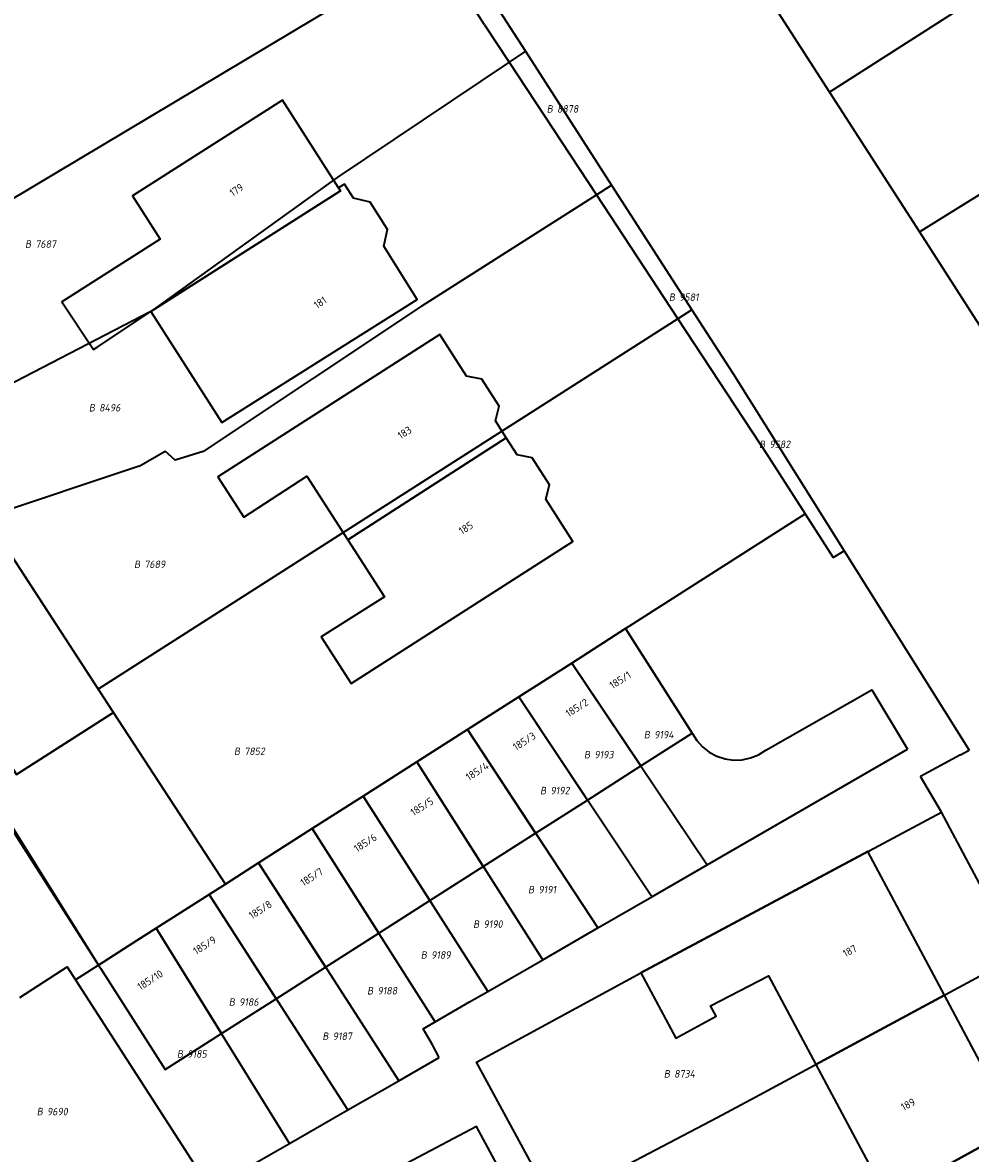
# Model space of a CAD drawing. Header units: metres. Extents: x 154989 to 155512, y 461341 to 461832.
# Tile 34 of 46: x 155336 to 155381, y 461584 to 461638. Entities that reach past the tile are written whole.
import ezdxf
from ezdxf.enums import TextEntityAlignment as Align
from ezdxf.lldxf.tags import DXFTag

# ---------------------------------------------------------------- set-up
doc = ezdxf.new("R2010")
doc.units = ezdxf.units.M
doc.layers.add('B-WE-KG-GRENS_PERCEEL-S', color=150, linetype='Continuous', lineweight=25, true_color=0x007fff, plot=False)
doc.layers.add('B-WE-OG-BEBOUWING-G', color=7, linetype='Continuous', lineweight=35)
doc.layers.add('B-WE-OG-BEBOUWING_HUISNUMMER-T18', color=10, linetype='Continuous', lineweight=18)
doc.layers.add('N-WE-KG-GRENS_KADASTRAAL-G', color=150, linetype='KG-KADASTRAAL-SO', lineweight=35, true_color=0x007fff)
doc.styles.add('NLCS-ISO', font='NLCS-ISO.ttf')
doc.styles.add('NLCS-ISO-M200-T18', font='NLCS-ISO.ttf', dxfattribs={"height": 0.36})
tags = doc.linetypes.add('KG-KADASTRAAL-SO', pattern='A,5.5,-2,["K",Standard,S=1.8,R=0,X=0,Y=-0.9],-2,5.5,-2,[5,NLCS.SHX,S=0.75,R=0,X=0,Y=0],-2', length=19).pattern_tags.tags
tags[6] = DXFTag(74, 10)

# ---------------------------------------------------------------- blocks, each defined once
blk = doc.blocks.new('SKG-PERCEELNUMMER-SO')
at = {"style": 'NLCS-ISO', "oblique": 10, "flags": 1}
for tag, p in [('GEMEENTECODE', (0, 2.55)), ('PERCEELGROOTTE', (0, -2.45))]:
    blk.add_attdef(tag, text='', height=1.8, dxfattribs=at).set_placement(p, align=Align.MIDDLE_CENTER)
at = {"style": 'NLCS-ISO', "oblique": 10}
blk.add_attdef('SECTIE', text='', height=1.8, dxfattribs=at).set_placement((-0.5, 0), align=Align.MIDDLE_RIGHT)
blk.add_attdef('PERCEELNUMMER', text='', height=1.8, dxfattribs=at).set_placement((0.5, 0), align=Align.MIDDLE_LEFT)

msp = doc.modelspace()

# ---------------------------------------------------------------- linework, layer by layer
at = {"layer": 'B-WE-OG-BEBOUWING-G', "flags": 128}
for points in [[(155339.613, 461622.328), (155342.183, 461624.03), (155351.268, 461629.814), (155351.181, 461629.949), (155348.498, 461634.155), (155341.313, 461629.568), (155342.636, 461627.497), (155337.935, 461624.495), (155339.441, 461622.217)], [(155345.586, 461618.713), (155354.945, 461624.608), (155353.342, 461627.153), (155353.524, 461627.958), (155352.699, 461629.271), (155351.895, 461629.451), (155351.467, 461630.131), (155351.181, 461629.949), (155351.268, 461629.814), (155342.183, 461624.03)], [(155351.628, 461613.091), (155359.216, 461617.971), (155358.692, 461618.787), (155358.873, 461619.499), (155358.043, 461620.796), (155357.317, 461620.93), (155356.034, 461622.928), (155345.403, 461616.104), (155346.639, 461614.178), (155349.67, 461616.135)], [(155359.216, 461617.971), (155351.628, 461613.091), (155353.381, 461610.365), (155350.344, 461608.447), (155351.781, 461606.208), (155362.394, 461613.02), (155361.101, 461615.034), (155361.277, 461615.728), (155360.447, 461617.025), (155359.739, 461617.156)], [(155340.399, 461604.826), (155334.482, 461613.911), (155330.002, 461610.946), (155331.613, 461608.48), (155330.644, 461607.847), (155333.074, 461604.093), (155333.922, 461604.663), (155335.385, 461602.423), (155335.763, 461601.844)], [(155362.349, 461607.191), (155365.655, 461602.259), (155368.122, 461603.833), (155364.928, 461608.837)], [(155362.349, 461607.191), (155359.816, 461605.574), (155363.102, 461600.629), (155365.655, 461602.259)], [(155363.102, 461600.629), (155359.816, 461605.574), (155357.353, 461604.002), (155360.618, 461599.043)], [(155339.686, 461592.725), (155341.121, 461593.641), (155342.447, 461594.487), (155344.977, 461596.102), (155345.761, 461596.602), (155340.399, 461604.826), (155335.763, 461601.844), (155335.385, 461602.423), (155334.134, 461601.607), (155335.658, 461599.169)], [(155357.353, 461604.002), (155354.926, 461602.452), (155358.114, 461597.445), (155360.618, 461599.043)], [(155355.552, 461595.81), (155358.114, 461597.445), (155354.926, 461602.452), (155352.365, 461600.818)], [(155355.552, 461595.81), (155352.365, 461600.818), (155349.924, 461599.259), (155353.108, 461594.249)], [(155353.108, 461594.249), (155349.924, 461599.259), (155347.347, 461597.614), (155350.558, 461592.622)], [(155374.035, 461587.966), (155380.195, 461591.286), (155376.525, 461598.155), (155365.657, 461592.348), (155367.333, 461589.214), (155369.268, 461590.268), (155368.995, 461590.773), (155371.768, 461592.209)], [(155345.761, 461596.602), (155344.977, 461596.102), (155348.193, 461591.112), (155350.558, 461592.622), (155347.347, 461597.614)], [(155342.447, 461594.487), (155345.571, 461589.439), (155348.193, 461591.112), (155344.977, 461596.102)], [(155342.447, 461594.487), (155341.121, 461593.641), (155339.686, 461592.725), (155339.786, 461592.569), (155342.88, 461587.721), (155345.571, 461589.439)], [(155380.195, 461591.286), (155374.035, 461587.966), (155377.462, 461581.55), (155383.591, 461584.93)], [(155383.591, 461584.93), (155377.462, 461581.55), (155381.027, 461574.877), (155387.2, 461578.175)]]:
    msp.add_lwpolyline(points, close=True, dxfattribs=at)
at = {"layer": 'N-WE-KG-GRENS_KADASTRAAL-G', "ltscale": 0.2, "flags": 128}
for points in [[(155389.107, 461643.766), (155374.696, 461634.533)], [(155330.785, 461626.588), (155355.771, 461641.521)], [(155357.192, 461641.054), (155360.127, 461636.495)], [(155370.336, 461641.248), (155371.922, 461638.845), (155374.696, 461634.533)], [(155358.178, 461637.761), (155356.397, 461640.542)], [(155358.178, 461637.761), (155359.352, 461635.975)], [(155360.127, 461636.495), (155359.352, 461635.975)], [(155360.127, 461636.495), (155364.256, 461630.083)], [(155379.002, 461627.841), (155393.102, 461636.589)], [(155359.352, 461635.975), (155351.118, 461630.45), (155342.183, 461624.03)], [(155359.352, 461635.975), (155363.528, 461629.62)], [(155374.696, 461634.533), (155379.002, 461627.841)], [(155355.199, 461624.321), (155363.528, 461629.62)], [(155363.528, 461629.62), (155364.256, 461630.083)], [(155363.528, 461629.62), (155367.431, 461623.679)], [(155364.256, 461630.083), (155368.103, 461624.108)], [(155379.002, 461627.841), (155382.556, 461622.317)], [(155355.199, 461624.321), (155344.69, 461617.325)], [(155342.183, 461624.03), (155334.82, 461620.208)], [(155367.431, 461623.679), (155339.675, 461605.937)], [(155368.103, 461624.108), (155367.431, 461623.679)], [(155367.431, 461623.679), (155371.754, 461617.1), (155373.536, 461614.332)], [(155368.103, 461624.108), (155370.061, 461621.068), (155375.394, 461612.573)], [(155341.625, 461616.627), (155342.879, 461617.335)], [(155344.69, 461617.325), (155343.354, 461616.916), (155342.879, 461617.335)], [(155341.625, 461616.627), (155334.306, 461614.172)], [(155334.306, 461614.172), (155339.675, 461605.937)], [(155364.928, 461608.837), (155373.536, 461614.332)], [(155373.536, 461614.332), (155374.877, 461612.249)], [(155374.877, 461612.249), (155375.394, 461612.573)], [(155375.394, 461612.573), (155381.391, 461603.021)], [(155362.349, 461607.191), (155364.928, 461608.837)], [(155364.928, 461608.837), (155368.122, 461603.833)], [(155359.816, 461605.574), (155362.349, 461607.191)], [(155362.349, 461607.191), (155368.831, 461597.521)], [(155371.644, 461603.011), (155376.721, 461605.904), (155378.43, 461603.062)], [(155357.353, 461604.002), (155359.816, 461605.574)], [(155366.183, 461595.993), (155359.816, 461605.574)], [(155354.926, 461602.452), (155357.353, 461604.002)], [(155357.353, 461604.002), (155363.607, 461594.505)], [(155368.122, 461603.833), (155368.34, 461603.484), (155368.615, 461603.178), (155368.938, 461602.925), (155369.301, 461602.731), (155369.692, 461602.603), (155370.099, 461602.545), (155370.51, 461602.558), (155370.912, 461602.642), (155371.294, 461602.795), (155371.644, 461603.011)], [(155368.831, 461597.521), (155378.43, 461603.062)], [(155380.964, 461602.794), (155379.059, 461601.748)], [(155380.964, 461602.794), (155381.391, 461603.021)], [(155352.365, 461600.818), (155354.926, 461602.452)], [(155360.959, 461592.977), (155354.926, 461602.452)], [(155380.053, 461600.04), (155379.059, 461601.748)], [(155349.924, 461599.259), (155352.365, 461600.818)], [(155352.365, 461600.818), (155358.323, 461591.455)], [(155361.465, 461581.297), (155357.783, 461588.067), (155365.657, 461592.348), (155380.053, 461600.04)], [(155383.707, 461593.179), (155380.053, 461600.04)], [(155335.407, 461599.429), (155339.686, 461592.725)], [(155347.347, 461597.614), (155349.924, 461599.259)], [(155355.807, 461590.002), (155349.924, 461599.259)], [(155345.761, 461596.602), (155347.347, 461597.614)], [(155347.347, 461597.614), (155354.061, 461587.176)], [(155366.183, 461595.993), (155368.831, 461597.521)], [(155344.977, 461596.102), (155345.761, 461596.602)], [(155342.447, 461594.487), (155344.977, 461596.102)], [(155351.629, 461585.781), (155344.977, 461596.102)], [(155363.607, 461594.505), (155366.183, 461595.993)], [(155341.121, 461593.641), (155342.447, 461594.487)], [(155348.828, 461584.176), (155342.447, 461594.487)], [(155360.959, 461592.977), (155363.607, 461594.505)], [(155339.686, 461592.725), (155341.121, 461593.641)], [(155358.323, 461591.455), (155360.959, 461592.977)], [(155371.128, 461586.399), (155383.707, 461593.179)], [(155335.912, 461591.17), (155338.176, 461592.64), (155338.581, 461592.012)], [(155339.686, 461592.725), (155338.581, 461592.012)], [(155338.581, 461592.012), (155345.037, 461582.002)], [(155357.457, 461590.955), (155358.323, 461591.455)], [(155355.807, 461590.002), (155357.457, 461590.955)], [(155355.675, 461588.902), (155355.231, 461589.67), (155355.807, 461590.002)], [(155356.005, 461588.29), (155355.675, 461588.902)], [(155354.061, 461587.176), (155356.005, 461588.29)], [(155351.629, 461585.781), (155354.061, 461587.176)], [(155387.077, 461586.853), (155374.565, 461579.952)], [(155369.311, 461585.413), (155371.128, 461586.399)], [(155348.828, 461584.176), (155351.629, 461585.781)], [(155361.465, 461581.297), (155369.311, 461585.413)], [(155361.322, 461563.659), (155367.506, 461566.956), (155357.786, 461584.984), (155351.688, 461581.759)], [(155345.037, 461582.002), (155348.828, 461584.176)]]:
    msp.add_lwpolyline(points, dxfattribs=at)

# ---------------------------------------------------------------- block references
at = {"layer": 'B-WE-KG-GRENS_PERCEEL-S', "xscale": 0.2, "yscale": 0.2, "zscale": 0.2}
for p, values in [((155361.545, 461633.735), {'PERCEELNUMMER': '8878', 'SECTIE': 'B'}), ((155336.561, 461627.258), {'PERCEELNUMMER': '7687', 'SECTIE': 'B'}), ((155367.395, 461624.715), {'PERCEELNUMMER': '9581', 'SECTIE': 'B'}), ((155339.617, 461619.419), {'PERCEELNUMMER': '8496', 'SECTIE': 'B'}), ((155371.715, 461617.665), {'PERCEELNUMMER': '9582', 'SECTIE': 'B'}), ((155341.781, 461611.921), {'PERCEELNUMMER': '7689', 'SECTIE': 'B'}), ((155366.197, 461603.757), {'PERCEELNUMMER': '9194', 'SECTIE': 'B'}), ((155346.565, 461602.961), {'PERCEELNUMMER': '7852', 'SECTIE': 'B'}), ((155363.33, 461602.801), {'PERCEELNUMMER': '9193', 'SECTIE': 'B'}), ((155361.228, 461601.081), {'PERCEELNUMMER': '9192', 'SECTIE': 'B'}), ((155360.652, 461596.337), {'PERCEELNUMMER': '9191', 'SECTIE': 'B'}), ((155358.023, 461594.683), {'PERCEELNUMMER': '9190', 'SECTIE': 'B'}), ((155355.514, 461593.206), {'PERCEELNUMMER': '9189', 'SECTIE': 'B'}), ((155352.944, 461591.492), {'PERCEELNUMMER': '9188', 'SECTIE': 'B'}), ((155346.319, 461590.951), {'PERCEELNUMMER': '9186', 'SECTIE': 'B'}), ((155350.802, 461589.315), {'PERCEELNUMMER': '9187', 'SECTIE': 'B'}), ((155343.835, 461588.466), {'PERCEELNUMMER': '9185', 'SECTIE': 'B'}), ((155367.153, 461587.51), {'PERCEELNUMMER': '8734', 'SECTIE': 'B'}), ((155337.119, 461585.705), {'PERCEELNUMMER': '9690', 'SECTIE': 'B'})]:
    msp.add_blockref('SKG-PERCEELNUMMER-SO', p, dxfattribs=at).add_auto_attribs(values)

# ---------------------------------------------------------------- texts
at = {"layer": 'B-WE-OG-BEBOUWING_HUISNUMMER-T18', "style": 'NLCS-ISO-M200-T18'}
for s, rotation, p in [('179', 33.7, (155346.291, 461629.853)), ('181', 33.7, (155350.301, 461624.46)), ('183', 32.8, (155354.344, 461618.227)), ('185', 32.8, (155357.28, 461613.662)), ('185/1', 32.5, (155364.672, 461606.377)), ('185/2', 32.5, (155362.594, 461605.05)), ('185/3', 32.5, (155360.077, 461603.444)), ('185/4', 32.5, (155357.826, 461602.007)), ('185/5', 32.5, (155355.174, 461600.314)), ('185/6', 32.5, (155352.464, 461598.584)), ('185/7', 32.5, (155349.894, 461596.943)), ('185/8', 32.5, (155347.435, 461595.374)), ('185/9', 32.5, (155344.765, 461593.67)), ('187', 28.1, (155375.666, 461593.402)), ('185/10', 32.5, (155342.158, 461592.006)), ('189', 28.1, (155378.458, 461586.049))]:
    msp.add_text(s, height=0.36, rotation=rotation, dxfattribs=at).set_placement(p, align=Align.MIDDLE)

doc.saveas('drawing.dxf')
